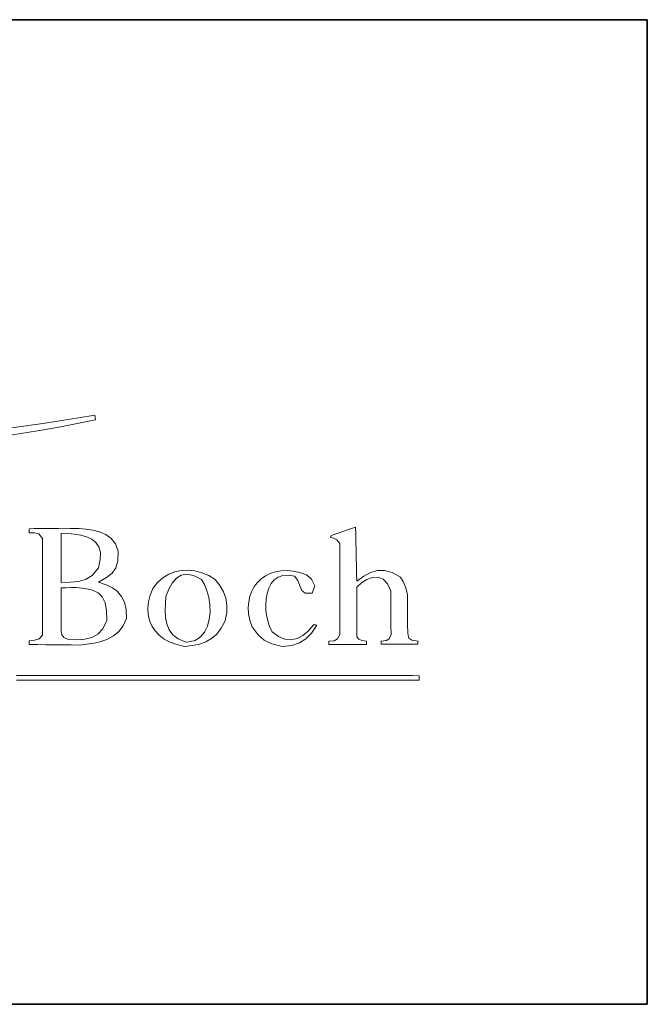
# Model space of a CAD drawing. Header units: millimetres. Extents: x 34 to 292, y 5 to 179.
# Tile 4 of 5: x 273 to 292, y 5 to 35. Entities that reach past the tile are written whole.
import ezdxf

# ---------------------------------------------------------------- set-up
doc = ezdxf.new("R2010")
doc.units = ezdxf.units.MM
doc.layers.add('253', color=7, linetype='Continuous', true_color=0xffffff)
doc.layers.add('255', color=7, linetype='Continuous', true_color=0xffffff)

# ---------------------------------------------------------------- blocks, each defined once
blk = doc.blocks.new('TabularNote1')
at = {"layer": '253', "color": 163, "linetype": 'Continuous', "lineweight": 35}
for p, q in [((-50, 30), (0, 30)), ((0, 30), (0, 15)), ((0, 15), (0, 0)), ((-50, 0), (0, 0))]:
    blk.add_line(p, q, dxfattribs=at)

msp = doc.modelspace()

# ---------------------------------------------------------------- linework, layer by layer
at = {"layer": '253', "color": 18, "linetype": 'Continuous', "lineweight": 35}
msp.add_line((292, 5), (292, 35), dxfattribs=at)
at = {"layer": '255', "color": 7, "linetype": 'Continuous', "lineweight": 18}
for p, q in [((275.172, 22.955), (275.189, 22.812)), ((282.866, 19.453), (283.114, 19.536)), ((283.114, 19.536), (283.119, 19.302)), ((273.165, 19.492), (273.325, 19.495)), ((273.165, 19.453), (273.165, 19.492)), ((273.165, 19.413), (273.165, 19.453)), ((273.165, 19.37), (273.165, 19.413)), ((273.32, 19.368), (273.165, 19.37)), ((273.468, 19.33), (273.32, 19.368)), ((273.325, 19.495), (273.485, 19.497)), ((273.579, 19.188), (273.468, 19.33)), ((273.485, 19.497), (273.645, 19.497)), ((273.645, 19.497), (273.85, 19.497)), ((273.85, 19.497), (274.059, 19.495)), ((274.059, 19.495), (274.268, 19.492)), ((274.141, 19.354), (274.347, 19.343)), ((274.141, 19.105), (274.141, 19.354)), ((274.268, 19.492), (274.407, 19.495)), ((274.347, 19.343), (274.549, 19.324)), ((274.407, 19.495), (274.549, 19.497)), ((274.549, 19.497), (274.693, 19.497)), ((274.549, 19.324), (274.742, 19.291)), ((274.693, 19.497), (274.9, 19.478)), ((274.742, 19.291), (274.919, 19.241)), ((274.9, 19.478), (275.11, 19.448)), ((274.919, 19.241), (275.074, 19.168)), ((275.11, 19.448), (275.314, 19.397)), ((275.314, 19.397), (275.502, 19.316)), ((275.502, 19.316), (275.665, 19.196)), ((282.353, 19.221), (282.358, 19.243)), ((282.454, 19.202), (282.353, 19.221)), ((282.358, 19.243), (282.364, 19.264)), ((282.364, 19.264), (282.369, 19.282)), ((282.369, 19.282), (282.618, 19.369)), ((282.542, 19.154), (282.454, 19.202)), ((282.618, 19.369), (282.866, 19.453)), ((283.119, 19.302), (283.123, 19.068)), ((273.576, 18.735), (273.577, 18.962)), ((273.577, 18.962), (273.579, 19.188)), ((274.141, 18.856), (274.141, 19.105)), ((275.074, 19.168), (275.199, 19.068)), ((275.199, 19.068), (275.289, 18.936)), ((275.289, 18.936), (275.338, 18.767)), ((275.665, 19.196), (275.796, 19.028)), ((275.796, 19.028), (275.884, 18.802)), ((282.629, 19.039), (282.542, 19.154)), ((282.629, 18.809), (282.629, 19.039)), ((283.123, 19.068), (283.128, 18.833)), ((273.576, 18.509), (273.576, 18.735)), ((274.141, 18.606), (274.141, 18.856)), ((274.141, 18.355), (274.141, 18.606)), ((275.338, 18.767), (275.337, 18.557)), ((275.884, 18.802), (275.867, 18.511)), ((282.629, 18.578), (282.629, 18.809)), ((283.128, 18.833), (283.133, 18.599)), ((273.575, 18.282), (273.576, 18.509)), ((274.141, 18.105), (274.141, 18.355)), ((275.283, 18.3), (275.085, 18.07)), ((275.337, 18.557), (275.283, 18.3)), ((275.867, 18.511), (275.81, 18.3)), ((282.629, 18.348), (282.629, 18.578)), ((282.629, 18.117), (282.629, 18.348)), ((283.133, 18.599), (283.138, 18.364)), ((283.138, 18.364), (283.142, 18.128)), ((273.574, 18.056), (273.575, 18.282)), ((273.574, 17.829), (273.574, 18.056)), ((274.141, 17.854), (274.141, 18.105)), ((275.085, 18.07), (274.885, 17.941)), ((275.529, 18.005), (275.283, 17.865)), ((275.702, 18.141), (275.529, 18.005)), ((275.81, 18.3), (275.702, 18.141)), ((277.243, 17.993), (277.42, 18.102)), ((277.42, 18.102), (277.609, 18.178)), ((277.609, 18.178), (277.808, 18.22)), ((277.653, 17.981), (277.801, 18.075)), ((277.801, 18.075), (277.976, 18.106)), ((277.808, 18.22), (278.013, 18.23)), ((277.976, 18.106), (278.179, 18.065)), ((278.013, 18.23), (278.221, 18.206)), ((278.179, 18.065), (278.415, 17.942)), ((278.221, 18.206), (278.431, 18.15)), ((278.431, 18.15), (278.638, 18.062)), ((278.638, 18.062), (278.84, 17.942)), ((280.24, 17.966), (280.371, 18.058)), ((280.371, 18.058), (280.516, 18.131)), ((280.516, 18.131), (280.674, 18.182)), ((280.753, 18.018), (280.635, 17.933)), ((280.674, 18.182), (280.844, 18.212)), ((280.895, 18.068), (280.753, 18.018)), ((280.844, 18.212), (281.025, 18.219)), ((281.062, 18.078), (280.895, 18.068)), ((281.025, 18.219), (281.214, 18.201)), ((281.255, 18.041), (281.062, 18.078)), ((281.214, 18.201), (281.411, 18.157)), ((281.358, 17.912), (281.255, 18.041)), ((281.411, 18.157), (281.614, 18.085)), ((281.614, 18.085), (281.766, 17.949)), ((282.629, 17.886), (282.629, 18.117)), ((283.142, 18.128), (283.147, 17.892)), ((283.147, 17.892), (283.363, 18.042)), ((283.363, 18.042), (283.57, 18.154)), ((283.627, 18.006), (283.456, 17.948)), ((283.57, 18.154), (283.777, 18.218)), ((283.797, 18.01), (283.627, 18.006)), ((283.777, 18.218), (283.992, 18.222)), ((283.953, 17.949), (283.797, 18.01)), ((283.992, 18.222), (284.224, 18.158)), ((284.224, 18.158), (284.482, 18.014)), ((284.482, 18.014), (284.578, 17.858)), ((273.574, 17.603), (273.574, 17.829)), ((274.427, 17.864), (274.141, 17.854)), ((274.67, 17.883), (274.427, 17.864)), ((274.885, 17.941), (274.67, 17.883)), ((275.283, 17.865), (275.511, 17.784)), ((275.511, 17.784), (275.705, 17.689)), ((276.937, 17.672), (277.081, 17.85)), ((277.081, 17.85), (277.243, 17.993)), ((277.422, 17.648), (277.527, 17.836)), ((277.527, 17.836), (277.653, 17.981)), ((278.415, 17.942), (278.509, 17.788)), ((278.509, 17.788), (278.585, 17.603)), ((278.84, 17.942), (278.983, 17.759)), ((278.983, 17.759), (279.09, 17.572)), ((279.95, 17.589), (280.028, 17.73)), ((280.028, 17.73), (280.125, 17.857)), ((280.125, 17.857), (280.24, 17.966)), ((280.541, 17.818), (280.469, 17.679)), ((280.635, 17.933), (280.541, 17.818)), ((281.414, 17.755), (281.358, 17.912)), ((281.473, 17.612), (281.414, 17.755)), ((281.766, 17.949), (281.873, 17.752)), ((281.873, 17.752), (281.79, 17.528)), ((282.629, 17.654), (282.629, 17.886)), ((283.292, 17.844), (283.147, 17.705)), ((283.147, 17.705), (283.147, 17.454)), ((283.456, 17.948), (283.292, 17.844)), ((284.085, 17.814), (283.953, 17.949)), ((284.184, 17.594), (284.085, 17.814)), ((284.578, 17.858), (284.645, 17.693)), ((273.573, 17.376), (273.574, 17.603)), ((274.141, 17.688), (274.292, 17.694)), ((274.141, 17.427), (274.141, 17.688)), ((274.141, 17.165), (274.141, 17.427)), ((274.292, 17.694), (274.445, 17.698)), ((274.445, 17.698), (274.599, 17.699)), ((274.599, 17.699), (274.873, 17.669)), ((274.873, 17.669), (275.096, 17.618)), ((275.096, 17.618), (275.27, 17.536)), ((275.27, 17.536), (275.398, 17.413)), ((275.398, 17.413), (275.483, 17.237)), ((275.705, 17.689), (275.863, 17.573)), ((275.863, 17.573), (275.985, 17.429)), ((275.985, 17.429), (276.071, 17.249)), ((276.804, 17.261), (276.855, 17.464)), ((276.855, 17.464), (276.937, 17.672)), ((277.32, 17.208), (277.334, 17.429)), ((277.334, 17.429), (277.422, 17.648)), ((278.585, 17.603), (278.641, 17.396)), ((279.09, 17.572), (279.161, 17.375)), ((279.857, 17.266), (279.893, 17.434)), ((279.893, 17.434), (279.95, 17.589)), ((280.418, 17.521), (280.387, 17.35)), ((280.469, 17.679), (280.418, 17.521)), ((281.582, 17.523), (281.473, 17.612)), ((281.79, 17.528), (281.582, 17.523)), ((282.629, 17.423), (282.629, 17.654)), ((282.629, 17.192), (282.629, 17.423)), ((283.147, 17.454), (283.147, 17.203)), ((284.184, 17.33), (284.184, 17.594)), ((284.645, 17.693), (284.697, 17.479)), ((284.697, 17.479), (284.697, 17.185)), ((273.573, 17.149), (273.573, 17.376)), ((273.573, 16.923), (273.573, 17.149)), ((274.142, 16.904), (274.141, 17.165)), ((275.483, 17.237), (275.526, 17)), ((276.071, 17.249), (276.12, 17.027)), ((276.785, 17.064), (276.804, 17.261)), ((277.314, 16.992), (277.32, 17.208)), ((278.641, 17.396), (278.674, 17.176)), ((278.674, 17.176), (278.681, 16.951)), ((279.161, 17.375), (279.194, 17.163)), ((279.194, 17.163), (279.189, 16.933)), ((279.844, 17.087), (279.857, 17.266)), ((280.387, 17.35), (280.376, 17.171)), ((280.376, 17.171), (280.383, 16.99)), ((282.629, 16.96), (282.629, 17.192)), ((283.147, 17.203), (283.147, 16.951)), ((284.186, 17.065), (284.184, 17.33)), ((284.697, 17.185), (284.697, 16.891)), ((273.573, 16.696), (273.573, 16.923)), ((274.144, 16.643), (274.142, 16.904)), ((275.526, 17), (275.531, 16.69)), ((276.12, 17.027), (276.132, 16.756)), ((276.795, 16.876), (276.785, 17.064)), ((276.835, 16.698), (276.795, 16.876)), ((277.325, 16.785), (277.314, 16.992)), ((278.681, 16.951), (278.657, 16.731)), ((279.189, 16.933), (279.143, 16.679)), ((279.856, 16.898), (279.844, 17.087)), ((279.894, 16.701), (279.856, 16.898)), ((280.383, 16.99), (280.408, 16.811)), ((280.408, 16.811), (280.449, 16.641)), ((282.629, 16.729), (282.629, 16.96)), ((283.147, 16.951), (283.147, 16.699)), ((284.189, 16.8), (284.186, 17.065)), ((284.192, 16.536), (284.189, 16.8)), ((284.697, 16.891), (284.699, 16.595)), ((273.573, 16.47), (273.573, 16.696)), ((274.147, 16.381), (274.144, 16.643)), ((275.531, 16.69), (275.415, 16.445)), ((276.032, 16.531), (275.899, 16.356)), ((276.132, 16.756), (276.032, 16.531)), ((276.905, 16.533), (276.835, 16.698)), ((277.003, 16.382), (276.905, 16.533)), ((277.36, 16.591), (277.325, 16.785)), ((277.431, 16.414), (277.36, 16.591)), ((278.601, 16.524), (278.51, 16.34)), ((278.657, 16.731), (278.601, 16.524)), ((279.143, 16.679), (279.021, 16.459)), ((279.959, 16.497), (279.894, 16.701)), ((280.449, 16.641), (280.506, 16.485)), ((281.672, 16.374), (281.829, 16.563)), ((281.928, 16.552), (281.768, 16.311)), ((281.829, 16.563), (281.873, 16.566)), ((281.873, 16.566), (281.899, 16.564)), ((281.899, 16.564), (281.928, 16.552)), ((282.629, 16.497), (282.629, 16.729)), ((283.147, 16.699), (283.147, 16.447)), ((284.195, 16.271), (284.192, 16.536)), ((284.699, 16.595), (284.702, 16.298)), ((273.471, 16.131), (273.573, 16.243)), ((273.573, 16.243), (273.573, 16.47)), ((274.167, 16.262), (274.147, 16.381)), ((274.222, 16.179), (274.167, 16.262)), ((275.262, 16.278), (275.077, 16.175)), ((275.415, 16.445), (275.262, 16.278)), ((275.74, 16.223), (275.558, 16.125)), ((275.899, 16.356), (275.74, 16.223)), ((277.129, 16.247), (277.003, 16.382)), ((277.282, 16.13), (277.129, 16.247)), ((277.545, 16.259), (277.431, 16.414)), ((277.712, 16.131), (277.545, 16.259)), ((278.51, 16.34), (278.379, 16.186)), ((278.883, 16.282), (278.726, 16.145)), ((279.021, 16.459), (278.883, 16.282)), ((280.141, 16.26), (279.959, 16.497)), ((280.331, 16.092), (280.141, 16.26)), ((280.506, 16.485), (280.577, 16.348)), ((280.577, 16.348), (280.768, 16.209)), ((280.768, 16.209), (280.959, 16.13)), ((281.329, 16.145), (281.505, 16.234)), ((281.505, 16.234), (281.672, 16.374)), ((281.768, 16.311), (281.6, 16.132)), ((282.564, 16.132), (282.629, 16.265)), ((282.629, 16.265), (282.629, 16.497)), ((283.147, 16.447), (283.147, 16.194)), ((284.136, 16.139), (284.195, 16.271)), ((284.702, 16.298), (284.737, 16.152)), ((273.165, 16.078), (273.304, 16.088)), ((273.165, 16.039), (273.165, 16.078)), ((273.165, 16.001), (273.165, 16.039)), ((273.165, 15.962), (273.165, 16.001)), ((273.421, 15.959), (273.165, 15.962)), ((273.304, 16.088), (273.471, 16.131)), ((273.678, 15.957), (273.421, 15.959)), ((273.934, 15.954), (273.678, 15.957)), ((274.191, 15.951), (273.934, 15.954)), ((274.447, 15.948), (274.191, 15.951)), ((274.367, 16.111), (274.222, 16.179)), ((274.626, 16.106), (274.367, 16.111)), ((274.704, 15.945), (274.447, 15.948)), ((274.864, 16.123), (274.626, 16.106)), ((274.927, 15.973), (274.704, 15.945)), ((275.077, 16.175), (274.864, 16.123)), ((275.147, 16.008), (274.927, 15.973)), ((275.359, 16.056), (275.147, 16.008)), ((275.558, 16.125), (275.359, 16.056)), ((277.463, 16.033), (277.282, 16.13)), ((277.67, 15.958), (277.463, 16.033)), ((277.902, 15.907), (277.67, 15.958)), ((277.941, 16.034), (277.712, 16.131)), ((278.139, 15.929), (277.902, 15.907)), ((278.029, 16.049), (277.941, 16.034)), ((278.117, 16.061), (278.029, 16.049)), ((278.206, 16.072), (278.117, 16.061)), ((278.355, 15.973), (278.139, 15.929)), ((278.379, 16.186), (278.206, 16.072)), ((278.55, 16.043), (278.355, 15.973)), ((278.726, 16.145), (278.55, 16.043)), ((280.565, 15.98), (280.331, 16.092)), ((280.88, 15.907), (280.565, 15.98)), ((281.173, 15.936), (280.88, 15.907)), ((280.959, 16.13), (281.146, 16.11)), ((281.146, 16.11), (281.329, 16.145)), ((281.407, 16.009), (281.173, 15.936)), ((281.6, 16.132), (281.407, 16.009)), ((282.303, 16.061), (282.46, 16.077)), ((282.303, 16.028), (282.303, 16.061)), ((282.303, 15.995), (282.303, 16.028)), ((282.303, 15.962), (282.303, 15.995)), ((282.589, 15.962), (282.303, 15.962)), ((282.46, 16.077), (282.564, 16.132)), ((282.874, 15.962), (282.589, 15.962)), ((283.159, 15.962), (282.874, 15.962)), ((283.147, 16.194), (283.217, 16.124)), ((283.445, 15.962), (283.159, 15.962)), ((283.217, 16.124), (283.301, 16.087)), ((283.301, 16.087), (283.445, 16.061)), ((283.445, 16.061), (283.445, 16.028)), ((283.445, 16.028), (283.445, 15.995)), ((283.445, 15.995), (283.445, 15.962)), ((283.897, 16.061), (284.051, 16.083)), ((283.897, 16.032), (283.897, 16.061)), ((283.897, 16), (283.897, 16.032)), ((283.897, 15.968), (283.897, 16)), ((284.174, 15.968), (283.897, 15.968)), ((284.051, 16.083), (284.136, 16.139)), ((284.451, 15.968), (284.174, 15.968)), ((284.728, 15.968), (284.451, 15.968)), ((285.006, 15.968), (284.728, 15.968)), ((284.737, 16.152), (284.827, 16.093)), ((284.827, 16.093), (285.017, 16.061)), ((285.007, 16), (285.006, 15.968)), ((285.011, 16.032), (285.007, 16)), ((285.017, 16.061), (285.011, 16.032)), ((272.779, 15.019), (272.983, 15.019)), ((272.983, 15.019), (273.188, 15.019)), ((273.188, 15.019), (273.393, 15.019)), ((273.393, 15.019), (273.597, 15.019)), ((273.597, 15.019), (273.802, 15.019)), ((273.802, 15.019), (274.006, 15.019)), ((274.006, 15.019), (274.211, 15.019)), ((274.211, 15.019), (274.416, 15.019)), ((274.416, 15.019), (274.62, 15.019)), ((274.62, 15.019), (274.825, 15.018)), ((274.825, 15.018), (275.03, 15.018)), ((275.03, 15.018), (275.234, 15.018)), ((275.234, 15.018), (275.439, 15.018)), ((275.439, 15.018), (275.643, 15.018)), ((275.643, 15.018), (275.848, 15.018)), ((275.848, 15.018), (276.053, 15.018)), ((276.053, 15.018), (276.257, 15.018)), ((276.257, 15.018), (276.462, 15.018)), ((276.462, 15.018), (276.666, 15.018)), ((276.666, 15.018), (276.871, 15.018)), ((276.871, 15.018), (277.076, 15.018)), ((277.076, 15.018), (277.28, 15.018)), ((277.28, 15.018), (277.485, 15.018)), ((277.485, 15.018), (277.689, 15.018)), ((277.689, 15.018), (277.894, 15.018)), ((277.894, 15.018), (278.099, 15.018)), ((278.099, 15.018), (278.303, 15.018)), ((278.303, 15.018), (278.508, 15.017)), ((278.508, 15.017), (278.712, 15.017)), ((278.712, 15.017), (278.917, 15.017)), ((278.917, 15.017), (279.122, 15.017)), ((279.122, 15.017), (279.326, 15.017)), ((279.326, 15.017), (279.531, 15.017)), ((279.531, 15.017), (279.735, 15.017)), ((279.735, 15.017), (279.94, 15.017)), ((279.94, 15.017), (280.145, 15.017)), ((280.145, 15.017), (280.349, 15.017)), ((280.349, 15.017), (280.554, 15.017)), ((280.554, 15.017), (280.758, 15.016)), ((280.758, 15.016), (280.963, 15.016)), ((280.963, 15.016), (281.168, 15.016)), ((281.168, 15.016), (281.372, 15.016)), ((281.372, 15.016), (281.577, 15.016)), ((281.577, 15.016), (281.781, 15.016)), ((281.781, 15.016), (281.986, 15.016)), ((281.986, 15.016), (282.191, 15.016)), ((282.191, 15.016), (282.395, 15.016)), ((282.395, 15.016), (282.6, 15.015)), ((282.6, 15.015), (282.805, 15.015)), ((282.805, 15.015), (283.009, 15.015)), ((283.009, 15.015), (283.214, 15.015)), ((283.214, 15.015), (283.418, 15.015)), ((283.418, 15.015), (283.623, 15.015)), ((283.623, 15.015), (283.828, 15.014)), ((283.828, 15.014), (284.032, 15.014)), ((284.032, 15.014), (284.237, 15.014)), ((284.237, 15.014), (284.441, 15.014)), ((284.441, 15.014), (284.646, 15.014)), ((284.646, 15.014), (284.851, 15.014)), ((284.851, 15.014), (285.055, 15.013)), ((285.055, 15.013), (285.055, 14.969)), ((272.983, 14.88), (272.779, 14.879)), ((273.188, 14.88), (272.983, 14.88)), ((273.393, 14.88), (273.188, 14.88)), ((273.597, 14.88), (273.393, 14.88)), ((273.802, 14.88), (273.597, 14.88)), ((274.006, 14.88), (273.802, 14.88)), ((274.211, 14.88), (274.006, 14.88)), ((274.416, 14.88), (274.211, 14.88)), ((274.62, 14.88), (274.416, 14.88)), ((274.825, 14.88), (274.62, 14.88)), ((275.03, 14.88), (274.825, 14.88)), ((275.234, 14.88), (275.03, 14.88)), ((275.439, 14.88), (275.234, 14.88)), ((275.643, 14.88), (275.439, 14.88)), ((275.848, 14.88), (275.643, 14.88)), ((276.053, 14.88), (275.848, 14.88)), ((276.257, 14.88), (276.053, 14.88)), ((276.462, 14.881), (276.257, 14.88)), ((276.666, 14.881), (276.462, 14.881)), ((276.871, 14.881), (276.666, 14.881)), ((277.076, 14.881), (276.871, 14.881)), ((277.28, 14.881), (277.076, 14.881)), ((277.485, 14.881), (277.28, 14.881)), ((277.689, 14.881), (277.485, 14.881)), ((277.894, 14.881), (277.689, 14.881)), ((278.099, 14.881), (277.894, 14.881)), ((278.303, 14.881), (278.099, 14.881)), ((278.508, 14.881), (278.303, 14.881)), ((278.712, 14.881), (278.508, 14.881)), ((278.917, 14.881), (278.712, 14.881)), ((279.122, 14.881), (278.917, 14.881)), ((279.326, 14.881), (279.122, 14.881)), ((279.531, 14.881), (279.326, 14.881)), ((279.735, 14.881), (279.531, 14.881)), ((279.94, 14.881), (279.735, 14.881)), ((280.145, 14.881), (279.94, 14.881)), ((280.349, 14.881), (280.145, 14.881)), ((280.554, 14.881), (280.349, 14.881)), ((280.758, 14.881), (280.554, 14.881)), ((280.963, 14.881), (280.758, 14.881)), ((281.168, 14.881), (280.963, 14.881)), ((281.372, 14.881), (281.168, 14.881)), ((281.577, 14.881), (281.372, 14.881)), ((281.781, 14.881), (281.577, 14.881)), ((281.986, 14.881), (281.781, 14.881)), ((282.191, 14.881), (281.986, 14.881)), ((282.395, 14.881), (282.191, 14.881)), ((282.6, 14.881), (282.395, 14.881)), ((282.805, 14.881), (282.6, 14.881)), ((283.009, 14.881), (282.805, 14.881)), ((283.214, 14.881), (283.009, 14.881)), ((283.418, 14.881), (283.214, 14.881)), ((283.623, 14.881), (283.418, 14.881)), ((283.828, 14.881), (283.623, 14.881)), ((284.032, 14.881), (283.828, 14.881)), ((284.237, 14.881), (284.032, 14.881)), ((284.441, 14.881), (284.237, 14.881)), ((284.646, 14.881), (284.441, 14.881)), ((284.851, 14.881), (284.646, 14.881)), ((285.055, 14.881), (284.851, 14.881)), ((285.055, 14.969), (285.055, 14.925)), ((285.055, 14.925), (285.055, 14.881))]:
    msp.add_line(p, q, dxfattribs=at)
for centre, radius, start, end in [((267.046, 60.64), 38.695, 257.838, 282.1476), ((267.016, 67.923), 45.702, 259.7967, 280.2811)]:
    msp.add_arc(centre, radius, start, end, dxfattribs=at)

# ---------------------------------------------------------------- block references
at = {"layer": '253', "color": 163, "linetype": 'Continuous', "lineweight": 70}
msp.add_blockref('TabularNote1', (292, 5), dxfattribs=at)

doc.saveas('drawing.dxf')
